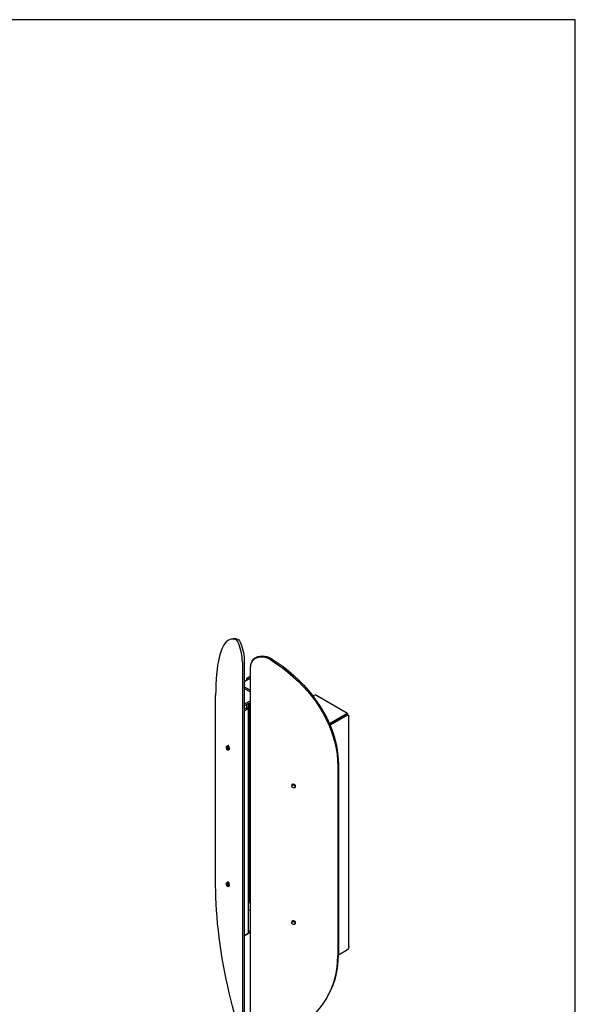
# Model space of a CAD drawing. Header units: millimetres. Extents: x 32 to 2082, y 47 to 1482.
# Tile 10 of 10: x 1547 to 2082, y 534 to 1482. Entities that reach past the tile are written whole.
import ezdxf

# ---------------------------------------------------------------- set-up
doc = ezdxf.new("R2010")
doc.units = ezdxf.units.MM
doc.header["$LTSCALE"] = 5
doc.layers.add('SCHIZZI', color=9, linetype='Continuous')

msp = doc.modelspace()

# ---------------------------------------------------------------- linework, layer by layer
for p, q in [((1752.07, 885.98), (1750.16, 885.64)), ((1760.97, 863.52), (1760.97, 518.8)), ((1762.88, 863.86), (1762.88, 519.14)), ((1770.3, 864.35), (1769.72, 863.25)), ((1768.7, 514.34), (1768.7, 859.06)), ((1763.36, 845.17), (1762.88, 844.87)), ((1763.36, 845.17), (1768.7, 848.26)), ((1768.7, 849.97), (1765.41, 848.07)), ((1765.41, 848.07), (1766.82, 847.25)), ((1765.41, 846.36), (1765.41, 848.07)), ((1768.7, 848.34), (1766.82, 847.25)), ((1766.82, 847.17), (1766.82, 847.25)), ((1762.88, 839.76), (1763.36, 839.46)), ((1763.36, 837.82), (1762.88, 838.13)), ((1763.36, 839.46), (1768.7, 836.37)), ((1763.36, 837.82), (1768.7, 834.74)), ((1735.24, 648.29), (1735.24, 831.2)), ((1768.7, 826.3), (1762.88, 822.94)), ((1828.94, 830.86), (1829.75, 831.33)), ((1862.12, 814), (1831.75, 831.53)), ((1768.7, 824.66), (1762.88, 821.3)), ((1765.51, 819.55), (1762.88, 818.04)), ((1766.92, 818.74), (1762.88, 816.41)), ((1765.41, 819.5), (1765.41, 822.76)), ((1766.92, 818.74), (1765.51, 819.55)), ((1766.82, 818.8), (1766.82, 823.58)), ((1766.92, 602.35), (1766.92, 818.74)), ((1767.3, 823.85), (1767.3, 632.71)), ((1844.79, 804.18), (1860.8, 813.41)), ((1860.87, 813.37), (1844.82, 804.11)), ((1862.28, 812.56), (1845.38, 802.8)), ((1860.8, 813.41), (1860.8, 813.17)), ((1862.28, 812.56), (1860.87, 813.37)), ((1863.45, 589.64), (1863.45, 812.56)), ((1746.11, 782.61), (1745.89, 782.57)), ((1746.04, 782.58), (1746.23, 782.86)), ((1746.5, 779.12), (1746.96, 779.21)), ((1852.86, 763.3), (1852.86, 580.39)), ((1853.44, 764.4), (1853.44, 581.5)), ((1808.85, 745.1), (1808.65, 744.72)), ((1809.04, 745.35), (1808.88, 745.08)), ((1809.07, 745.24), (1808.98, 745.55)), ((1811.74, 743.08), (1811.87, 743.32)), ((1746.11, 651.15), (1745.89, 651.11)), ((1746.04, 651.12), (1746.23, 651.4)), ((1746.5, 647.66), (1746.96, 647.74)), ((1747.83, 651.68), (1747.7, 651.63)), ((1768.7, 631.42), (1767.88, 631.89)), ((1766.92, 624.4), (1768.7, 625.42)), ((1808.85, 613.64), (1808.65, 613.26)), ((1809.04, 613.88), (1808.88, 613.62)), ((1809.07, 613.78), (1808.98, 614.09)), ((1811.74, 611.62), (1811.87, 611.86)), ((1768.7, 603.38), (1762.88, 600.02)), ((1762.88, 600.02), (1766.92, 602.35)), ((1768.7, 605.01), (1766.92, 603.99)), ((1862.28, 586.38), (1853.44, 581.27)), ((1843.72, 542.75), (1844.31, 543.85))]:
    msp.add_line(p, q)
at = {"flags": 128}
for points in [[(1754.98, 884.96), (1753.23, 885.54), (1751.54, 885.75), (1749.91, 885.59), (1748.34, 885.07), (1746.84, 884.18), (1745.42, 882.92), (1744.08, 881.31), (1742.82, 879.34), (1741.64, 877.03), (1740.56, 874.37), (1739.57, 871.38), (1738.68, 868.06), (1737.88, 864.43), (1737.19, 860.49), (1736.6, 856.26), (1736.11, 851.75), (1735.73, 846.98), (1735.46, 841.95), (1735.29, 836.69), (1735.24, 831.2)], [(1760.97, 863.52), (1760.91, 865.58), (1760.73, 867.81), (1760.44, 870.13), (1760.05, 872.49), (1759.56, 874.81), (1759, 877.03), (1758.37, 879.08), (1757.7, 880.9), (1757, 882.44), (1756.31, 883.65), (1755.62, 884.5), (1754.98, 884.96)], [(1756.89, 885.3), (1757.54, 884.84), (1758.22, 883.99), (1758.92, 882.77), (1759.61, 881.24), (1760.28, 879.41), (1760.91, 877.37), (1761.47, 875.15), (1761.96, 872.83), (1762.35, 870.47), (1762.64, 868.14), (1762.82, 865.92), (1762.88, 863.86)], [(1788.29, 865.73), (1786.18, 866.86), (1783.95, 867.69), (1781.67, 868.2), (1779.4, 868.37), (1777.21, 868.2), (1775.15, 867.7), (1773.31, 866.88), (1771.71, 865.75), (1770.43, 864.37), (1769.48, 862.76), (1768.9, 860.97), (1768.7, 859.06)], [(1770.3, 864.35), (1771.01, 865.47), (1772.3, 866.86), (1773.89, 867.98), (1775.74, 868.8), (1777.79, 869.31), (1779.98, 869.48), (1782.25, 869.3), (1784.54, 868.79), (1786.77, 867.96), (1788.88, 866.84)], [(1788.29, 865.73), (1794.01, 862), (1799.55, 858.03), (1804.89, 853.85), (1810.01, 849.46), (1814.91, 844.88), (1819.56, 840.12), (1823.95, 835.2), (1828.07, 830.12), (1831.91, 824.91), (1835.46, 819.58), (1838.7, 814.15), (1841.62, 808.63), (1844.22, 803.04), (1846.49, 797.39), (1848.42, 791.71), (1850.01, 786), (1851.25, 780.29), (1852.14, 774.59), (1852.68, 768.92), (1852.86, 763.3)], [(1788.88, 866.84), (1794.6, 863.1), (1800.14, 859.14), (1805.47, 854.95), (1810.6, 850.57), (1815.49, 845.99), (1820.14, 841.23), (1824.54, 836.3), (1828.66, 831.23), (1832.5, 826.02), (1836.04, 820.69), (1839.28, 815.26), (1842.21, 809.73), (1844.81, 804.14), (1847.08, 798.5), (1849.01, 792.81), (1850.6, 787.1), (1851.84, 781.39), (1852.73, 775.69), (1853.26, 770.03), (1853.44, 764.4)], [(1745.68, 781.81), (1745.72, 782.29), (1745.83, 782.54), (1746, 782.54), (1746.19, 782.28), (1746.39, 781.8), (1746.55, 781.18), (1746.66, 780.5), (1746.7, 779.88), (1746.66, 779.41), (1746.55, 779.15), (1746.39, 779.16), (1746.19, 779.42), (1746, 779.9), (1745.83, 780.52), (1745.72, 781.19), (1745.68, 781.81)], [(1747.14, 779.06), (1747.28, 779.02), (1747.39, 779.31), (1747.4, 779.88), (1747.31, 780.67), (1747.17, 781.32), (1746.94, 782.08), (1746.65, 782.64), (1746.39, 782.89), (1746.23, 782.86), (1746.23, 782.86)], [(1808.52, 744.2), (1808.65, 744.72), (1809.01, 745.12), (1809.55, 745.33), (1810.19, 745.33), (1810.83, 745.11), (1811.38, 744.7), (1811.74, 744.17), (1811.87, 743.61), (1811.74, 743.08), (1811.38, 742.68), (1810.83, 742.47), (1810.19, 742.47), (1809.55, 742.69), (1809.01, 743.1), (1808.65, 743.63), (1808.52, 744.2)], [(1811.48, 742.8), (1811.7, 742.87), (1812.16, 743.33), (1812.3, 743.95), (1812.1, 744.65), (1811.72, 745.14), (1811.04, 745.62), (1810.22, 745.84), (1809.45, 745.78), (1808.98, 745.55), (1808.98, 745.55)], [(1754.98, 519.98), (1753.23, 526.01), (1751.54, 532.2), (1749.91, 538.52), (1748.34, 544.96), (1746.84, 551.5), (1745.42, 558.13), (1744.08, 564.81), (1742.82, 571.54), (1741.64, 578.28), (1740.56, 585.03), (1739.57, 591.77), (1738.68, 598.46), (1737.88, 605.09), (1737.19, 611.65), (1736.6, 618.11), (1736.11, 624.45), (1735.73, 630.66), (1735.46, 636.72), (1735.29, 642.6), (1735.24, 648.29)], [(1745.68, 650.35), (1745.72, 650.82), (1745.83, 651.08), (1746, 651.07), (1746.19, 650.81), (1746.39, 650.34), (1746.55, 649.71), (1746.66, 649.04), (1746.7, 648.42), (1746.66, 647.95), (1746.55, 647.69), (1746.39, 647.7), (1746.19, 647.96), (1746, 648.43), (1745.83, 649.06), (1745.72, 649.73), (1745.68, 650.35)], [(1747.14, 647.6), (1747.28, 647.56), (1747.39, 647.85), (1747.4, 648.42), (1747.31, 649.2), (1747.17, 649.86), (1746.94, 650.61), (1746.65, 651.18), (1746.39, 651.43), (1746.23, 651.4), (1746.23, 651.4)], [(1808.52, 612.73), (1808.65, 613.26), (1809.01, 613.66), (1809.55, 613.87), (1810.19, 613.87), (1810.83, 613.64), (1811.38, 613.24), (1811.74, 612.71), (1811.87, 612.14), (1811.74, 611.62), (1811.38, 611.22), (1810.83, 611), (1810.19, 611.01), (1809.55, 611.23), (1809.01, 611.64), (1808.65, 612.16), (1808.52, 612.73)], [(1811.48, 611.34), (1811.7, 611.4), (1812.16, 611.87), (1812.3, 612.49), (1812.1, 613.19), (1811.72, 613.68), (1811.04, 614.15), (1810.22, 614.38), (1809.45, 614.31), (1808.98, 614.09), (1808.98, 614.09)], [(1788.29, 500.75), (1794.01, 502.47), (1799.55, 504.48), (1804.89, 506.78), (1810.01, 509.35), (1814.91, 512.21), (1819.56, 515.33), (1823.95, 518.7), (1828.07, 522.32), (1831.91, 526.17), (1835.46, 530.25), (1838.7, 534.54), (1841.62, 539.03), (1844.22, 543.7), (1846.49, 548.55), (1848.42, 553.55), (1850.01, 558.7), (1851.25, 563.97), (1852.14, 569.35), (1852.68, 574.83), (1852.86, 580.39)]]:
    msp.add_lwpolyline(points, dxfattribs=at)
for centre, radius, start, end in [((1753.37, 877.68), 8.39, 65.1595, 98.8718), ((1830.92, 829.7), 2.01, 65.69288, 125.61758), ((1768.3, 632.81), 1.01, 185.6948, 245.62534), ((1773.6, 580.93), 79.84, 332.32442, 0.40585)]:
    msp.add_arc(centre, radius, start, end)
for points, knots in [([(1862.28, 812.56), (1862.35, 812.86), (1862.48, 813.47), (1862.25, 814), (1861.78, 814.12), (1861.24, 813.86), (1860.9, 813.52), (1860.8, 813.41)], [0, 0, 0, 0, 0.224324, 0.448684, 0.673044, 0.897403, 1, 1, 1, 1]), ([(1862.79, 812.55), (1862.79, 812.56), (1862.79, 812.57), (1862.5, 812.63), (1861.98, 812.78), (1861.49, 813.03), (1861.24, 813.16)], [0, 0, 0, 0, 0.151273, 0.407551, 0.69234, 1, 1, 1, 1]), ([(1746.95, 779.23), (1746.96, 779.23), (1747.03, 779.19), (1747.09, 779.44), (1747.11, 779.95), (1747.03, 780.6), (1746.88, 781.29), (1746.67, 781.93), (1746.42, 782.42), (1746.23, 782.63), (1746.14, 782.6), (1746.11, 782.59)], [0, 0, 0, 0, 0.033289, 0.169987, 0.302396, 0.440066, 0.547286, 0.681674, 0.818925, 0.951096, 1, 1, 1, 1]), ([(1746.64, 782.87), (1746.61, 782.82), (1746.57, 782.76), (1746.52, 782.7), (1746.51, 782.68)], [0, 0, 0, 0, 0.7394364, 1, 1, 1, 1]), ([(1747.43, 779.32), (1747.44, 779.31), (1747.51, 779.28), (1747.57, 779.53), (1747.59, 780.03), (1747.5, 780.69), (1747.36, 781.37), (1747.15, 782.02), (1746.9, 782.5), (1746.7, 782.73), (1746.62, 782.67), (1746.59, 782.66)], [0, 0, 0, 0, 0.0333006, 0.1700449, 0.3024991, 0.4402153, 0.5474723, 0.681906, 0.8192037, 0.9514186, 1, 1, 1, 1]), ([(1747.62, 779.15), (1747.67, 779.12), (1747.78, 779.05), (1747.88, 779.35), (1747.9, 779.94), (1747.81, 780.68), (1747.65, 781.47), (1747.42, 782.2), (1747.13, 782.78), (1746.87, 783.01), (1746.69, 783.02), (1746.64, 782.87), (1746.64, 782.86)], [0, 0, 0, 0, 0.086093, 0.203917, 0.318047, 0.436708, 0.529126, 0.644961, 0.763261, 0.877186, 0.995654, 1, 1, 1, 1]), ([(1746.88, 779.23), (1746.93, 779.2), (1747.02, 779.13), (1747.1, 779.06), (1747.15, 779.03)], [0, 0, 0, 0, 0.499986, 1, 1, 1, 1]), ([(1747.12, 782.95), (1747.09, 782.91), (1747.04, 782.85), (1747, 782.78), (1746.99, 782.77)], [0, 0, 0, 0, 0.739436, 1, 1, 1, 1]), ([(1747.91, 779.4), (1747.92, 779.4), (1747.99, 779.36), (1748.05, 779.61), (1748.06, 780.12), (1747.98, 780.77), (1747.84, 781.46), (1747.63, 782.1), (1747.38, 782.58), (1747.18, 782.81), (1747.1, 782.76), (1747.07, 782.74)], [0, 0, 0, 0, 0.033301, 0.170045, 0.302499, 0.440215, 0.547472, 0.681906, 0.819204, 0.951419, 1, 1, 1, 1]), ([(1748.1, 779.23), (1748.15, 779.2), (1748.26, 779.13), (1748.36, 779.43), (1748.38, 780.02), (1748.29, 780.77), (1748.13, 781.55), (1747.9, 782.29), (1747.61, 782.85), (1747.37, 783.11), (1747.26, 783.03), (1747.22, 783.01)], [0, 0, 0, 0, 0.0910944, 0.2157631, 0.3365244, 0.4620782, 0.559866, 0.6824304, 0.807603, 0.9281465, 1, 1, 1, 1]), ([(1747.4, 779.28), (1747.43, 779.26), (1747.51, 779.2), (1747.58, 779.15), (1747.63, 779.11)], [0, 0, 0, 0, 0.411931, 1, 1, 1, 1]), ([(1747.59, 783.04), (1747.56, 782.99), (1747.52, 782.93), (1747.48, 782.87), (1747.47, 782.85)], [0, 0, 0, 0, 0.739436, 1, 1, 1, 1]), ([(1748.39, 779.49), (1748.4, 779.48), (1748.47, 779.45), (1748.53, 779.7), (1748.54, 780.2), (1748.46, 780.86), (1748.31, 781.54), (1748.11, 782.18), (1747.86, 782.67), (1747.66, 782.89), (1747.57, 782.84), (1747.55, 782.83)], [0, 0, 0, 0, 0.033301, 0.170045, 0.302499, 0.440215, 0.547472, 0.681906, 0.819204, 0.951419, 1, 1, 1, 1]), ([(1747.89, 783.08), (1747.87, 783.11), (1747.79, 783.19), (1747.74, 783.13), (1747.7, 783.09)], [0, 0, 0, 0, 0.302521, 1, 1, 1, 1]), ([(1747.88, 779.37), (1747.91, 779.35), (1747.99, 779.29), (1748.06, 779.23), (1748.11, 779.2)], [0, 0, 0, 0, 0.411931, 1, 1, 1, 1]), ([(1809.59, 746.05), (1809.36, 745.95), (1808.91, 745.75), (1808.53, 745.14), (1808.56, 744.66), (1808.58, 744.42)], [0, 0, 0, 0, 0.339013, 0.669139, 1, 1, 1, 1]), ([(1811.87, 743.32), (1811.93, 743.5), (1812.05, 743.85), (1811.87, 744.43), (1811.47, 744.94), (1810.89, 745.34), (1810.17, 745.54), (1809.52, 745.49), (1809.21, 745.32), (1809.07, 745.24)], [0, 0, 0, 0, 0.148693, 0.305981, 0.42848, 0.582019, 0.738828, 0.889832, 1, 1, 1, 1]), ([(1746.95, 647.77), (1746.96, 647.76), (1747.03, 647.73), (1747.09, 647.98), (1747.11, 648.49), (1747.03, 649.14), (1746.88, 649.82), (1746.67, 650.47), (1746.42, 650.96), (1746.23, 651.16), (1746.14, 651.14), (1746.11, 651.13)], [0, 0, 0, 0, 0.033289, 0.169987, 0.302396, 0.440066, 0.547286, 0.681674, 0.818925, 0.951096, 1, 1, 1, 1]), ([(1746.64, 651.41), (1746.61, 651.36), (1746.57, 651.3), (1746.52, 651.24), (1746.51, 651.22)], [0, 0, 0, 0, 0.739436, 1, 1, 1, 1]), ([(1747.43, 647.86), (1747.44, 647.85), (1747.51, 647.82), (1747.57, 648.06), (1747.59, 648.57), (1747.5, 649.22), (1747.36, 649.91), (1747.15, 650.55), (1746.9, 651.03), (1746.7, 651.26), (1746.62, 651.21), (1746.59, 651.2)], [0, 0, 0, 0, 0.033301, 0.170045, 0.302499, 0.440215, 0.547472, 0.681906, 0.819204, 0.951419, 1, 1, 1, 1]), ([(1747.62, 647.69), (1747.67, 647.66), (1747.78, 647.58), (1747.88, 647.89), (1747.9, 648.48), (1747.81, 649.22), (1747.65, 650.01), (1747.42, 650.74), (1747.13, 651.31), (1746.87, 651.55), (1746.69, 651.56), (1746.64, 651.41), (1746.64, 651.4)], [0, 0, 0, 0, 0.086093, 0.203917, 0.318047, 0.436708, 0.529126, 0.644961, 0.763261, 0.877186, 0.995654, 1, 1, 1, 1]), ([(1746.88, 647.77), (1746.93, 647.73), (1747.02, 647.67), (1747.1, 647.6), (1747.15, 647.57)], [0, 0, 0, 0, 0.499986, 1, 1, 1, 1]), ([(1747.12, 651.49), (1747.09, 651.45), (1747.04, 651.38), (1747, 651.32), (1746.99, 651.3)], [0, 0, 0, 0, 0.7394364, 1, 1, 1, 1]), ([(1747.91, 647.94), (1747.92, 647.93), (1747.99, 647.9), (1748.05, 648.15), (1748.06, 648.65), (1747.98, 649.31), (1747.84, 649.99), (1747.63, 650.64), (1747.38, 651.12), (1747.18, 651.35), (1747.1, 651.29), (1747.07, 651.28)], [0, 0, 0, 0, 0.033301, 0.170045, 0.302499, 0.440215, 0.547472, 0.681906, 0.819204, 0.951419, 1, 1, 1, 1]), ([(1748.1, 647.77), (1748.15, 647.74), (1748.26, 647.67), (1748.36, 647.97), (1748.38, 648.56), (1748.29, 649.31), (1748.13, 650.09), (1747.9, 650.83), (1747.61, 651.38), (1747.37, 651.65), (1747.26, 651.57), (1747.22, 651.54)], [0, 0, 0, 0, 0.091094, 0.215763, 0.336524, 0.462078, 0.559866, 0.68243, 0.807603, 0.928146, 1, 1, 1, 1]), ([(1747.4, 647.82), (1747.43, 647.8), (1747.51, 647.74), (1747.58, 647.69), (1747.63, 647.65)], [0, 0, 0, 0, 0.4119306, 1, 1, 1, 1]), ([(1747.59, 651.58), (1747.56, 651.53), (1747.52, 651.47), (1747.48, 651.4), (1747.47, 651.39)], [0, 0, 0, 0, 0.739436, 1, 1, 1, 1]), ([(1748.39, 648.02), (1748.4, 648.02), (1748.47, 647.98), (1748.53, 648.23), (1748.54, 648.74), (1748.46, 649.39), (1748.31, 650.08), (1748.11, 650.72), (1747.86, 651.2), (1747.66, 651.43), (1747.57, 651.38), (1747.55, 651.36)], [0, 0, 0, 0, 0.033301, 0.170045, 0.302499, 0.440215, 0.547472, 0.681906, 0.819204, 0.951419, 1, 1, 1, 1]), ([(1747.88, 647.91), (1747.91, 647.88), (1747.99, 647.83), (1748.06, 647.77), (1748.11, 647.74)], [0, 0, 0, 0, 0.411931, 1, 1, 1, 1]), ([(1809.59, 614.59), (1809.36, 614.49), (1808.91, 614.29), (1808.53, 613.67), (1808.56, 613.2), (1808.58, 612.96)], [0, 0, 0, 0, 0.339013, 0.669139, 1, 1, 1, 1]), ([(1811.87, 611.86), (1811.93, 612.03), (1812.05, 612.39), (1811.87, 612.96), (1811.47, 613.48), (1810.89, 613.88), (1810.17, 614.08), (1809.52, 614.03), (1809.21, 613.85), (1809.07, 613.78)], [0, 0, 0, 0, 0.148693, 0.305981, 0.42848, 0.582019, 0.738828, 0.889832, 1, 1, 1, 1]), ([(1863.45, 589.64), (1863.45, 589.62), (1863.46, 589.45), (1863.43, 589.14), (1863.37, 588.71), (1863.26, 588.27), (1863.12, 587.86), (1862.9, 587.34), (1862.62, 586.84), (1862.37, 586.49), (1862.28, 586.38)], [0, 0, 0, 0, 0.01924, 0.144469, 0.270568, 0.399408, 0.529197, 0.64516, 0.880446, 1, 1, 1, 1])]:
    msp.add_open_spline(points, degree=3, knots=knots)
msp.add_open_spline([(1862.28, 812.56), (1862.62, 812.52), (1863.29, 812.46), (1863.4, 812.52), (1863.45, 812.56)], degree=3)
at = {"layer": 'SCHIZZI', "color": 7, "true_color": 0xffffff}
msp.add_lwpolyline([(31.61, 47), (2081.61, 47), (2081.51, 1482), (31.61, 1482)], close=True, dxfattribs=at)

doc.saveas('drawing.dxf')
